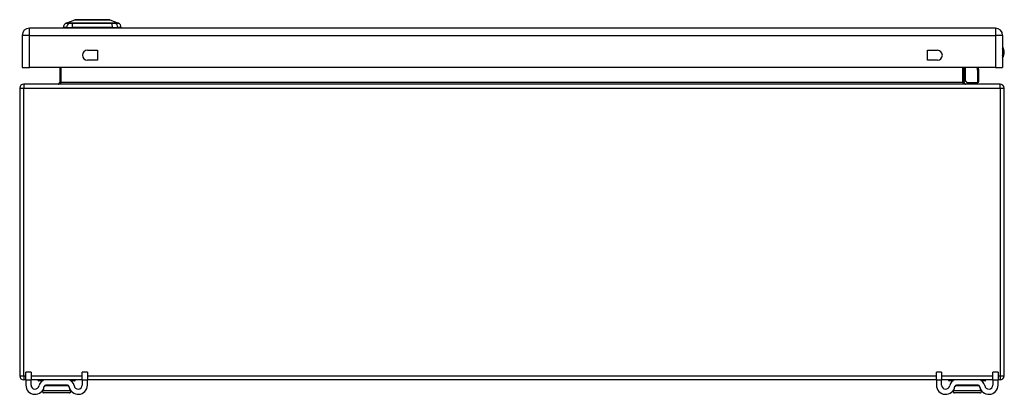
# Model space of a CAD drawing. Header units: inches. Extents: x 7 to 130, y 9 to 81.
# Tile 3 of 10: x 6.76 to 26.76, y 73.49 to 81.09. Entities that reach past the tile are written whole.
import ezdxf

# ---------------------------------------------------------------- set-up
doc = ezdxf.new("R2010")
doc.units = ezdxf.units.IN
doc.header["$MEASUREMENT"] = 0
doc.layers.add('Visible Edges(ANSI)', color=7, linetype='Continuous', lineweight=25)
doc.layers.add('Visible Tangent Edges(ANSI)', color=7, linetype='Continuous', lineweight=25)

msp = doc.modelspace()

# ---------------------------------------------------------------- linework, layer by layer
at = {"layer": 'Visible Edges(ANSI)'}
for p, q in [((7.705, 81.018), (7.879, 81.085)), ((8.592, 81.085), (8.766, 81.018)), ((26.584, 80.915), (6.958, 80.915)), ((7.713, 80.931), (7.645, 80.931)), ((7.713, 80.931), (7.824, 80.931)), ((8.647, 80.931), (7.824, 80.931)), ((8.647, 80.931), (8.758, 80.931)), ((8.826, 80.931), (8.758, 80.931)), ((6.812, 80.769), (6.812, 80.115)), ((26.73, 80.769), (26.73, 80.115)), ((8.136, 80.466), (8.339, 80.466)), ((8.339, 80.466), (8.339, 80.263)), ((25.202, 80.263), (25.202, 80.466)), ((25.202, 80.466), (25.405, 80.466)), ((8.339, 80.263), (8.136, 80.263)), ((25.405, 80.263), (25.202, 80.263)), ((6.812, 80.115), (6.958, 80.115)), ((26.584, 80.115), (6.958, 80.115)), ((7.574, 80.115), (7.574, 79.811)), ((25.948, 79.811), (25.948, 80.115)), ((26.232, 80.115), (26.243, 80.058)), ((26.243, 80.054), (26.243, 79.83)), ((26.584, 80.115), (26.73, 80.115)), ((25.994, 79.816), (25.954, 79.856)), ((6.761, 79.696), (6.761, 73.864)), ((26.677, 79.78), (6.845, 79.78)), ((26.007, 79.81), (26.224, 79.81)), ((26.761, 73.864), (26.761, 79.696)), ((6.886, 73.782), (6.886, 73.938)), ((6.991, 73.938), (6.886, 73.938)), ((6.991, 73.938), (6.991, 73.782)), ((8.136, 73.938), (8.031, 73.938)), ((8.031, 73.782), (8.031, 73.938)), ((8.136, 73.938), (8.136, 73.782)), ((25.386, 73.782), (25.386, 73.938)), ((25.491, 73.938), (25.386, 73.938)), ((25.491, 73.938), (25.491, 73.782)), ((26.636, 73.938), (26.531, 73.938)), ((26.531, 73.782), (26.531, 73.938)), ((26.636, 73.938), (26.636, 73.782)), ((6.886, 73.78), (6.845, 73.78)), ((6.886, 73.782), (6.886, 73.675)), ((6.991, 73.675), (6.991, 73.782)), ((7.29, 73.78), (6.991, 73.78)), ((7.137, 73.769), (7.137, 73.773)), ((7.22, 73.761), (7.145, 73.761)), ((7.732, 73.78), (7.29, 73.78)), ((7.732, 73.675), (7.29, 73.675)), ((8.031, 73.78), (7.732, 73.78)), ((7.877, 73.761), (7.803, 73.761)), ((7.885, 73.769), (7.885, 73.773)), ((8.031, 73.782), (8.031, 73.675)), ((8.136, 73.675), (8.136, 73.782)), ((25.386, 73.78), (8.136, 73.78)), ((25.386, 73.782), (25.386, 73.675)), ((25.491, 73.675), (25.491, 73.782)), ((25.79, 73.78), (25.491, 73.78)), ((25.637, 73.769), (25.637, 73.773)), ((25.72, 73.761), (25.645, 73.761)), ((26.232, 73.78), (25.79, 73.78)), ((26.232, 73.675), (25.79, 73.675)), ((26.531, 73.78), (26.232, 73.78)), ((26.377, 73.761), (26.303, 73.761)), ((26.385, 73.769), (26.385, 73.773)), ((26.531, 73.782), (26.531, 73.675)), ((26.636, 73.675), (26.636, 73.782)), ((26.677, 73.78), (26.636, 73.78)), ((7.245, 73.593), (7.243, 73.593)), ((7.77, 73.518), (7.252, 73.518)), ((7.78, 73.593), (7.778, 73.593)), ((25.745, 73.593), (25.743, 73.593)), ((26.27, 73.518), (25.752, 73.518)), ((26.28, 73.593), (26.278, 73.593))]:
    msp.add_line(p, q, dxfattribs=at)
at = {"layer": 'Visible Edges(ANSI)', "flags": 128}
for points in [[(8.591, 81.086), (8.59, 81.086), (8.589, 81.086), (8.587, 81.086), (8.584, 81.086), (8.58, 81.086), (8.575, 81.086), (8.57, 81.086), (8.564, 81.086), (8.557, 81.086), (8.549, 81.086), (8.54, 81.086), (8.531, 81.086), (8.521, 81.086), (8.51, 81.086), (8.499, 81.086), (8.487, 81.086), (8.474, 81.086), (8.461, 81.086), (8.447, 81.086), (8.433, 81.086), (8.418, 81.086), (8.403, 81.086), (8.388, 81.086), (8.372, 81.086), (8.355, 81.086), (8.339, 81.086), (8.322, 81.086), (8.305, 81.086), (8.288, 81.086), (8.27, 81.086), (8.253, 81.086), (8.236, 81.086), (8.218, 81.086), (8.201, 81.086), (8.183, 81.086), (8.166, 81.086), (8.149, 81.086), (8.132, 81.086), (8.116, 81.086), (8.099, 81.086), (8.083, 81.086), (8.068, 81.086), (8.053, 81.086), (8.038, 81.086), (8.024, 81.086), (8.01, 81.086), (7.997, 81.086), (7.984, 81.086), (7.972, 81.086), (7.961, 81.086), (7.95, 81.086), (7.94, 81.086), (7.931, 81.086), (7.922, 81.086), (7.914, 81.086), (7.907, 81.086), (7.901, 81.086), (7.896, 81.086), (7.891, 81.086), (7.887, 81.086), (7.884, 81.086), (7.882, 81.086), (7.881, 81.086), (7.88, 81.086)], [(7.228, 73.565), (7.226, 73.562), (7.225, 73.56), (7.224, 73.557), (7.223, 73.555), (7.223, 73.552), (7.223, 73.549), (7.222, 73.547), (7.223, 73.544), (7.223, 73.541), (7.224, 73.539), (7.225, 73.536), (7.226, 73.534), (7.227, 73.532), (7.229, 73.529), (7.231, 73.527), (7.232, 73.525), (7.235, 73.524), (7.237, 73.522), (7.239, 73.521), (7.242, 73.52), (7.244, 73.519), (7.247, 73.518), (7.25, 73.518), (7.252, 73.518)], [(7.245, 73.593), (7.244, 73.592), (7.243, 73.59), (7.243, 73.589), (7.242, 73.588), (7.242, 73.587), (7.241, 73.586), (7.24, 73.584), (7.24, 73.583), (7.239, 73.582), (7.238, 73.581), (7.238, 73.58), (7.237, 73.578), (7.236, 73.577), (7.236, 73.576), (7.235, 73.575), (7.234, 73.574), (7.233, 73.573), (7.233, 73.571), (7.232, 73.57), (7.231, 73.569), (7.23, 73.568), (7.23, 73.567), (7.229, 73.566), (7.228, 73.565)], [(7.77, 73.518), (7.773, 73.518), (7.776, 73.518), (7.778, 73.519), (7.781, 73.52), (7.783, 73.521), (7.786, 73.522), (7.788, 73.524), (7.79, 73.525), (7.792, 73.527), (7.794, 73.529), (7.795, 73.532), (7.797, 73.534), (7.798, 73.536), (7.799, 73.539), (7.799, 73.541), (7.8, 73.544), (7.8, 73.547), (7.8, 73.549), (7.8, 73.552), (7.799, 73.555), (7.798, 73.557), (7.797, 73.56), (7.796, 73.562), (7.795, 73.565)], [(7.795, 73.565), (7.794, 73.566), (7.793, 73.567), (7.792, 73.568), (7.791, 73.569), (7.791, 73.57), (7.79, 73.571), (7.789, 73.573), (7.788, 73.574), (7.788, 73.575), (7.787, 73.576), (7.786, 73.577), (7.786, 73.578), (7.785, 73.58), (7.784, 73.581), (7.783, 73.582), (7.783, 73.583), (7.782, 73.584), (7.782, 73.586), (7.781, 73.587), (7.78, 73.588), (7.78, 73.589), (7.779, 73.59), (7.778, 73.592), (7.778, 73.593)], [(25.728, 73.565), (25.726, 73.562), (25.725, 73.56), (25.724, 73.557), (25.723, 73.555), (25.723, 73.552), (25.723, 73.549), (25.722, 73.547), (25.723, 73.544), (25.723, 73.541), (25.724, 73.539), (25.725, 73.536), (25.726, 73.534), (25.727, 73.532), (25.729, 73.529), (25.731, 73.527), (25.732, 73.525), (25.735, 73.524), (25.737, 73.522), (25.739, 73.521), (25.742, 73.52), (25.744, 73.519), (25.747, 73.518), (25.75, 73.518), (25.752, 73.518)], [(25.745, 73.593), (25.744, 73.592), (25.743, 73.59), (25.743, 73.589), (25.742, 73.588), (25.742, 73.587), (25.741, 73.586), (25.74, 73.584), (25.74, 73.583), (25.739, 73.582), (25.738, 73.581), (25.738, 73.58), (25.737, 73.578), (25.736, 73.577), (25.736, 73.576), (25.735, 73.575), (25.734, 73.574), (25.733, 73.573), (25.733, 73.571), (25.732, 73.57), (25.731, 73.569), (25.73, 73.568), (25.73, 73.567), (25.729, 73.566), (25.728, 73.565)], [(26.27, 73.518), (26.273, 73.518), (26.276, 73.518), (26.278, 73.519), (26.281, 73.52), (26.283, 73.521), (26.286, 73.522), (26.288, 73.524), (26.29, 73.525), (26.292, 73.527), (26.294, 73.529), (26.295, 73.532), (26.297, 73.534), (26.298, 73.536), (26.299, 73.539), (26.299, 73.541), (26.3, 73.544), (26.3, 73.547), (26.3, 73.549), (26.3, 73.552), (26.299, 73.555), (26.298, 73.557), (26.297, 73.56), (26.296, 73.562), (26.295, 73.565)], [(26.295, 73.565), (26.294, 73.566), (26.293, 73.567), (26.292, 73.568), (26.291, 73.569), (26.291, 73.57), (26.29, 73.571), (26.289, 73.573), (26.288, 73.574), (26.288, 73.575), (26.287, 73.576), (26.286, 73.577), (26.286, 73.578), (26.285, 73.58), (26.284, 73.581), (26.283, 73.582), (26.283, 73.583), (26.282, 73.584), (26.282, 73.586), (26.281, 73.587), (26.28, 73.588), (26.28, 73.589), (26.279, 73.59), (26.278, 73.592), (26.278, 73.593)]]:
    msp.add_lwpolyline(points, dxfattribs=at)
at = {"layer": 'Visible Edges(ANSI)'}
for centre, radius, start, end in [((7.762, 80.914), 0.118, 119.7291, 172.0587), ((7.708, 81.008), 0.00984, 111.2505, 119.7291), ((7.88, 81.081), 0.00492, 90.2088, 111.2505), ((8.591, 81.081), 0.00492, 68.7495, 89.7912), ((8.763, 81.008), 0.00984, 60.2709, 68.7495), ((8.709, 80.914), 0.118, 7.9413, 60.2709), ((6.958, 80.769), 0.146, 90, 180), ((7.704, 80.939), 0.0394, 191.537, 216.8699), ((8.767, 80.939), 0.0394, 323.1301, 348.463), ((26.584, 80.769), 0.146, 0, 90), ((8.136, 80.365), 0.102, 90, 270), ((25.405, 80.365), 0.101, 270, 90), ((26.577, 80.423), 0.187, 324.6864, 35.3136), ((26.224, 80.054), 0.0197, 0, 10.9409), ((7.543, 79.811), 0.031, 270, 0), ((25.968, 79.87), 0.0197, 180, 225), ((25.979, 79.811), 0.031, 180, 270), ((26.007, 79.83), 0.0197, 225, 270), ((26.224, 79.83), 0.0197, 270, 0), ((6.845, 79.696), 0.084, 90, 180), ((26.677, 79.696), 0.084, 0, 90), ((6.845, 73.864), 0.084, 180, 270), ((26.677, 73.864), 0.084, 270, 0), ((7.074, 73.675), 0.188, 180, 351.8436), ((7.074, 73.675), 0.0825, 180, 351.8436), ((7.145, 73.773), 0.00787, 90, 180), ((7.145, 73.769), 0.00787, 180, 270), ((7.29, 73.644), 0.136, 90, 171.8436), ((7.069, 73.675), 0.192, 334.4877, 352.4645), ((7.29, 73.644), 0.031, 90, 171.8436), ((7.732, 73.644), 0.136, 8.1564, 90), ((7.732, 73.644), 0.031, 8.1564, 90), ((7.949, 73.675), 0.188, 188.1564, 0), ((7.953, 73.675), 0.192, 187.5355, 205.5123), ((7.949, 73.675), 0.0825, 188.1564, 0), ((7.877, 73.773), 0.00787, 0, 90), ((7.877, 73.769), 0.00787, 270, 0), ((25.574, 73.675), 0.188, 180, 351.8436), ((25.574, 73.675), 0.0825, 180, 351.8436), ((25.645, 73.773), 0.00787, 90, 180), ((25.645, 73.769), 0.00787, 180, 270), ((25.79, 73.644), 0.136, 90, 171.8436), ((25.569, 73.675), 0.192, 334.4877, 352.4645), ((25.79, 73.644), 0.031, 90, 171.8436), ((26.232, 73.644), 0.136, 8.1564, 90), ((26.232, 73.644), 0.031, 8.1564, 90), ((26.449, 73.675), 0.188, 188.1564, 0), ((26.453, 73.675), 0.192, 187.5355, 205.5123), ((26.449, 73.675), 0.0825, 188.1564, 0), ((26.377, 73.773), 0.00787, 0, 90), ((26.377, 73.769), 0.00787, 270, 0)]:
    msp.add_arc(centre, radius, start, end, dxfattribs=at)
at = {"layer": 'Visible Tangent Edges(ANSI)'}
for p, q in [((7.705, 81.018), (7.879, 81.085)), ((7.77, 81.018), (7.77, 81.018)), ((7.844, 81.018), (7.843, 81.018)), ((8.628, 81.018), (8.628, 81.018)), ((8.701, 81.018), (8.701, 81.018)), ((6.958, 80.769), (6.958, 80.915)), ((26.584, 80.915), (26.584, 80.769)), ((6.958, 80.769), (6.812, 80.769)), ((6.958, 80.115), (6.958, 80.769)), ((6.958, 80.769), (26.584, 80.769)), ((26.584, 80.769), (26.584, 80.115)), ((26.73, 80.769), (26.584, 80.769)), ((7.605, 79.811), (7.605, 80.115)), ((25.917, 80.115), (25.917, 79.811)), ((25.968, 80.115), (25.968, 79.852)), ((26.224, 80.044), (26.21, 80.115)), ((26.224, 79.81), (26.224, 80.044)), ((7.605, 79.811), (7.574, 79.811)), ((25.917, 79.811), (7.605, 79.811)), ((25.917, 79.811), (25.948, 79.811)), ((25.968, 79.852), (26.007, 79.81)), ((6.761, 79.696), (6.845, 79.696)), ((6.845, 79.78), (6.845, 79.696)), ((6.845, 79.696), (26.677, 79.696)), ((6.845, 73.864), (6.845, 79.696)), ((26.677, 79.696), (26.677, 79.78)), ((26.677, 79.696), (26.761, 79.696)), ((26.677, 79.696), (26.677, 73.864)), ((6.761, 73.864), (6.845, 73.864)), ((6.845, 73.864), (6.845, 73.78)), ((6.845, 73.864), (6.886, 73.864)), ((6.991, 73.864), (8.031, 73.864)), ((8.136, 73.864), (25.386, 73.864)), ((25.491, 73.864), (26.531, 73.864)), ((26.636, 73.864), (26.677, 73.864)), ((26.677, 73.864), (26.677, 73.78)), ((26.677, 73.864), (26.761, 73.864)), ((6.886, 73.782), (6.991, 73.782)), ((7.244, 73.773), (7.137, 73.773)), ((7.137, 73.769), (7.235, 73.769)), ((7.759, 73.661), (7.264, 73.661)), ((7.885, 73.773), (7.778, 73.773)), ((7.788, 73.769), (7.885, 73.769)), ((8.031, 73.782), (8.136, 73.782)), ((25.386, 73.782), (25.491, 73.782)), ((25.744, 73.773), (25.637, 73.773)), ((25.637, 73.769), (25.735, 73.769)), ((26.259, 73.661), (25.764, 73.661)), ((26.385, 73.773), (26.278, 73.773)), ((26.288, 73.769), (26.385, 73.769)), ((26.531, 73.782), (26.636, 73.782)), ((7.228, 73.565), (7.795, 73.565)), ((25.728, 73.565), (26.295, 73.565))]:
    msp.add_line(p, q, dxfattribs=at)
at = {"layer": 'Visible Tangent Edges(ANSI)', "flags": 128}
for points in [[(7.703, 81.017), (7.704, 81.017), (7.704, 81.017), (7.704, 81.017), (7.705, 81.017), (7.706, 81.017), (7.708, 81.017), (7.709, 81.017), (7.711, 81.017), (7.713, 81.017), (7.715, 81.017), (7.717, 81.017), (7.72, 81.017), (7.723, 81.017), (7.726, 81.017), (7.729, 81.017), (7.732, 81.017), (7.736, 81.017), (7.74, 81.017), (7.744, 81.017), (7.748, 81.017), (7.753, 81.017), (7.758, 81.017), (7.763, 81.017), (7.768, 81.017)], [(7.77, 81.018), (7.765, 81.018), (7.76, 81.018), (7.755, 81.018), (7.75, 81.018), (7.746, 81.018), (7.742, 81.018), (7.738, 81.018), (7.734, 81.018), (7.73, 81.018), (7.727, 81.018), (7.724, 81.018), (7.721, 81.018), (7.719, 81.018), (7.716, 81.018), (7.714, 81.018), (7.712, 81.018), (7.71, 81.018), (7.709, 81.018), (7.708, 81.018), (7.707, 81.018), (7.706, 81.018), (7.705, 81.018), (7.705, 81.018), (7.705, 81.018)], [(7.768, 81.017), (7.77, 81.017), (7.771, 81.017), (7.773, 81.017), (7.775, 81.017), (7.777, 81.017), (7.78, 81.017), (7.782, 81.017), (7.785, 81.017), (7.787, 81.017), (7.79, 81.017), (7.793, 81.017), (7.796, 81.017), (7.8, 81.017), (7.803, 81.017), (7.807, 81.017), (7.81, 81.017), (7.814, 81.017), (7.818, 81.017), (7.822, 81.017), (7.826, 81.017), (7.83, 81.017), (7.834, 81.017), (7.838, 81.017), (7.843, 81.017)], [(7.843, 81.018), (7.839, 81.018), (7.835, 81.018), (7.831, 81.018), (7.827, 81.018), (7.823, 81.018), (7.819, 81.018), (7.815, 81.018), (7.812, 81.018), (7.808, 81.018), (7.805, 81.018), (7.801, 81.018), (7.798, 81.018), (7.795, 81.018), (7.792, 81.018), (7.789, 81.018), (7.787, 81.018), (7.784, 81.018), (7.782, 81.018), (7.779, 81.018), (7.777, 81.018), (7.775, 81.018), (7.773, 81.018), (7.772, 81.018), (7.77, 81.018)], [(7.843, 81.017), (7.874, 81.017), (7.906, 81.017), (7.938, 81.017), (7.971, 81.017), (8.004, 81.017), (8.037, 81.017), (8.07, 81.017), (8.103, 81.017), (8.136, 81.017), (8.17, 81.017), (8.203, 81.017), (8.236, 81.017), (8.27, 81.017), (8.303, 81.017), (8.336, 81.017), (8.369, 81.017), (8.402, 81.017), (8.435, 81.017), (8.468, 81.017), (8.501, 81.017), (8.533, 81.017), (8.565, 81.017), (8.597, 81.017), (8.629, 81.017)], [(8.628, 81.018), (8.596, 81.018), (8.564, 81.018), (8.532, 81.018), (8.5, 81.018), (8.467, 81.018), (8.435, 81.018), (8.402, 81.018), (8.369, 81.018), (8.336, 81.018), (8.303, 81.018), (8.27, 81.018), (8.236, 81.018), (8.203, 81.018), (8.17, 81.018), (8.137, 81.018), (8.103, 81.018), (8.07, 81.018), (8.037, 81.018), (8.004, 81.018), (7.972, 81.018), (7.939, 81.018), (7.907, 81.018), (7.875, 81.018), (7.844, 81.018)], [(7.879, 81.085), (7.879, 81.085), (7.879, 81.085), (7.88, 81.085), (7.881, 81.085), (7.882, 81.085), (7.884, 81.085), (7.886, 81.085), (7.888, 81.085), (7.891, 81.085), (7.894, 81.085), (7.897, 81.085), (7.9, 81.085), (7.904, 81.085), (7.907, 81.085), (7.912, 81.085), (7.916, 81.085), (7.921, 81.085), (7.926, 81.085), (7.931, 81.086), (7.937, 81.086), (7.942, 81.086), (7.948, 81.086), (7.955, 81.086), (7.961, 81.086)], [(7.961, 81.086), (7.963, 81.086), (7.965, 81.086), (7.966, 81.086), (7.968, 81.086), (7.97, 81.086), (7.972, 81.086), (7.974, 81.086), (7.976, 81.086), (7.978, 81.086), (7.98, 81.086), (7.981, 81.086), (7.983, 81.086), (7.985, 81.086), (7.987, 81.086), (7.989, 81.086), (7.991, 81.086), (7.993, 81.086), (7.995, 81.086), (7.998, 81.086), (8, 81.086), (8.002, 81.086), (8.004, 81.086), (8.006, 81.086), (8.008, 81.086)], [(8.008, 81.086), (8.024, 81.086), (8.041, 81.086), (8.059, 81.085), (8.077, 81.085), (8.096, 81.085), (8.115, 81.085), (8.134, 81.085), (8.154, 81.085), (8.174, 81.085), (8.194, 81.085), (8.215, 81.085), (8.236, 81.085), (8.256, 81.085), (8.277, 81.085), (8.297, 81.085), (8.317, 81.085), (8.337, 81.085), (8.357, 81.085), (8.376, 81.085), (8.395, 81.085), (8.413, 81.085), (8.43, 81.086), (8.447, 81.086), (8.463, 81.086)], [(8.463, 81.086), (8.465, 81.086), (8.467, 81.086), (8.47, 81.086), (8.472, 81.086), (8.474, 81.086), (8.476, 81.086), (8.478, 81.086), (8.48, 81.086), (8.482, 81.086), (8.484, 81.086), (8.486, 81.086), (8.488, 81.086), (8.49, 81.086), (8.492, 81.086), (8.494, 81.086), (8.495, 81.086), (8.497, 81.086), (8.499, 81.086), (8.501, 81.086), (8.503, 81.086), (8.505, 81.086), (8.507, 81.086), (8.508, 81.086), (8.51, 81.086)], [(8.51, 81.086), (8.517, 81.086), (8.523, 81.086), (8.529, 81.086), (8.535, 81.086), (8.54, 81.086), (8.545, 81.085), (8.55, 81.085), (8.555, 81.085), (8.559, 81.085), (8.564, 81.085), (8.568, 81.085), (8.571, 81.085), (8.575, 81.085), (8.578, 81.085), (8.58, 81.085), (8.583, 81.085), (8.585, 81.085), (8.587, 81.085), (8.589, 81.085), (8.59, 81.085), (8.591, 81.085), (8.592, 81.085), (8.592, 81.085), (8.592, 81.085)], [(8.701, 81.018), (8.7, 81.018), (8.698, 81.018), (8.696, 81.018), (8.694, 81.018), (8.692, 81.018), (8.69, 81.018), (8.687, 81.018), (8.685, 81.018), (8.682, 81.018), (8.679, 81.018), (8.676, 81.018), (8.673, 81.018), (8.67, 81.018), (8.666, 81.018), (8.663, 81.018), (8.659, 81.018), (8.656, 81.018), (8.652, 81.018), (8.648, 81.018), (8.644, 81.018), (8.64, 81.018), (8.636, 81.018), (8.632, 81.018), (8.628, 81.018)], [(8.629, 81.017), (8.633, 81.017), (8.637, 81.017), (8.641, 81.017), (8.645, 81.017), (8.649, 81.017), (8.653, 81.017), (8.657, 81.017), (8.661, 81.017), (8.665, 81.017), (8.668, 81.017), (8.671, 81.017), (8.675, 81.017), (8.678, 81.017), (8.681, 81.017), (8.684, 81.017), (8.687, 81.017), (8.689, 81.017), (8.692, 81.017), (8.694, 81.017), (8.696, 81.017), (8.698, 81.017), (8.7, 81.017), (8.702, 81.017), (8.703, 81.017)], [(8.766, 81.018), (8.766, 81.018), (8.766, 81.018), (8.765, 81.018), (8.765, 81.018), (8.764, 81.018), (8.762, 81.018), (8.761, 81.018), (8.759, 81.018), (8.757, 81.018), (8.755, 81.018), (8.753, 81.018), (8.75, 81.018), (8.747, 81.018), (8.744, 81.018), (8.741, 81.018), (8.737, 81.018), (8.734, 81.018), (8.73, 81.018), (8.725, 81.018), (8.721, 81.018), (8.716, 81.018), (8.712, 81.018), (8.707, 81.018), (8.701, 81.018)], [(8.703, 81.017), (8.708, 81.017), (8.713, 81.017), (8.718, 81.017), (8.723, 81.017), (8.727, 81.017), (8.731, 81.017), (8.735, 81.017), (8.739, 81.017), (8.742, 81.017), (8.746, 81.017), (8.749, 81.017), (8.752, 81.017), (8.754, 81.017), (8.756, 81.017), (8.759, 81.017), (8.761, 81.017), (8.762, 81.017), (8.764, 81.017), (8.765, 81.017), (8.766, 81.017), (8.767, 81.017), (8.767, 81.017), (8.768, 81.017), (8.768, 81.017)]]:
    msp.add_lwpolyline(points, dxfattribs=at)
at = {"layer": 'Visible Tangent Edges(ANSI)'}
for centre, radius, start, end in [((7.88, 81.081), 0.00492, 90.2088, 111.2505), ((26.577, 80.423), 0.168, 335.7439, 24.2561)]:
    msp.add_arc(centre, radius, start, end, dxfattribs=at)
for centre, major_axis, ratio, start_param, end_param in [((7.824, 80.914), (0, 0.118), 0.946806, 0.522838, 1.432195), ((7.773, 81.008), (0.00009, 0.00984), 0.948405, 0.290838, 0.531485), ((7.861, 80.914), (0, 0.118), 0.321806, 0.522838, 1.432195), ((7.844, 81.008), (-0.00003, 0.00984), 0.317047, 0.281217, 0.521863), ((8.627, 81.008), (0.00003, 0.00984), 0.317047, 5.761322, 6.001968), ((8.61, 80.914), (0, 0.118), 0.321806, 4.850991, 5.760348), ((8.699, 81.008), (-0.00009, 0.00984), 0.948405, 5.751701, 5.992347), ((8.647, 80.914), (0, -0.118), 0.946806, 1.709398, 2.618755), ((26.224, 80.054), (0.0193, 0.0037), 0.526442, 4.610972, 6.283185), ((26.224, 80.054), (0.0197, 0), 0.533433, 4.712389, 6.283185), ((7.543, 79.811), (0.062, 0), 0.5, 4.712389, 6.283185), ((25.979, 79.811), (-0.062, 0), 0.5, 0, 1.570796), ((25.968, 79.87), (-0.0197, 0), 0.91745, 0, 1.570796), ((25.968, 79.87), (-0.0139, -0.0139), 0.852462, 0, 0.864875)]:
    msp.add_ellipse(centre, major_axis=major_axis, ratio=ratio, start_param=start_param, end_param=end_param, dxfattribs=at)

doc.saveas('drawing.dxf')
